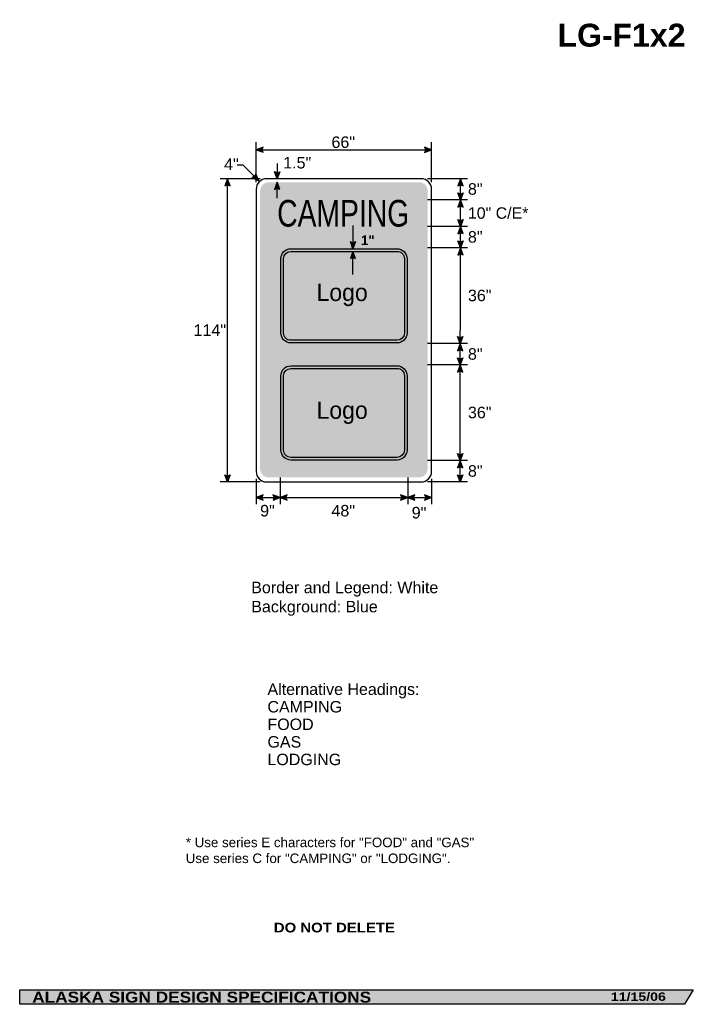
# Model space of a CAD drawing. Header units: feet. Extents: x 22 to 276, y 1 to 371.
import ezdxf
from ezdxf.enums import TextEntityAlignment as Align

# ---------------------------------------------------------------- set-up
doc = ezdxf.new("R2010")
doc.units = ezdxf.units.FT
doc.header["$MEASUREMENT"] = 0
doc.layers.add('Sign', color=7, linetype='Continuous')
doc.styles.add('ARIAL', font='arial.ttf')
doc.styles.add('ARIAL B', font='arialbd.ttf')
doc.styles.add('ARIAL BLACK B', font='ariblk.ttf')
doc.styles.add('ARIAL BLACK BI', font='ariblk.ttf')
doc.styles.add('COMIC SANS MS BI', font='comicz.ttf')
doc.styles.add('FHWA SERIES C2000EX', font='txt')

msp = doc.modelspace()

# ---------------------------------------------------------------- hatches: boundary and pattern name
h = msp.add_hatch(color=256)
h.dxf.hatch_style = 1
edge = h.paths.add_edge_path()
edge.add_line((113.7556327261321, 323.300537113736), (111.1024780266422, 322.297636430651))
edge.add_line((111.1024780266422, 322.297636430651), (113.7800859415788, 321.3069667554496))
edge.add_arc((115.2350420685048, 322.3217484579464), 1.773888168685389, 146.5110706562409, 214.8944436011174, ccw=False)
h = msp.add_hatch(color=256)
h.dxf.hatch_style = 1
edge = h.paths.add_edge_path()
edge.add_line((174.4625908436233, 321.2849182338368), (177.1157455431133, 322.2878189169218))
edge.add_line((177.1157455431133, 322.2878189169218), (174.4381376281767, 323.2784885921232))
edge.add_arc((172.9831815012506, 322.2637068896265), 1.773888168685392, -33.48892934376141, 34.894443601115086, ccw=False)
h = msp.add_hatch(color=256)
h.dxf.hatch_style = 1
edge = h.paths.add_edge_path()
edge.add_line((101.2991870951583, 308.6889696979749), (100.2989358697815, 311.343124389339))
edge.add_line((100.2989358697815, 311.343124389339), (99.30559331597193, 308.6665069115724))
edge.add_arc((100.3189218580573, 307.210538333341), 1.773888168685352, 56.45386549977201, 124.83723844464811, ccw=False)
h = msp.add_hatch(color=256)
h.dxf.hatch_style = 1
edge = h.paths.add_edge_path()
edge.add_line((109.5477136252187, 311.8099748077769), (112.1080116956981, 310.5893547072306))
edge.add_line((112.1080116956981, 310.5893547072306), (110.9695751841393, 313.2075550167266))
edge.add_arc((109.2300849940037, 313.5551943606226), 1.773888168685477, 280.3148880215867, 348.69826096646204, ccw=False)
h = msp.add_hatch(color=256)
h.dxf.hatch_style = 1
edge = h.paths.add_edge_path()
edge.add_line((120.0385126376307, 314.0291623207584), (119.0382614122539, 311.3750076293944))
edge.add_line((119.0382614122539, 311.3750076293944), (118.0449188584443, 314.051625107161))
edge.add_arc((119.0582474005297, 315.5075936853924), 1.773888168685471, 235.1627615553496, 303.5461345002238)
h = msp.add_hatch(color=256)
h.dxf.hatch_style = 1
edge = h.paths.add_edge_path()
edge.add_line((188.9339975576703, 308.7208529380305), (187.9337463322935, 311.3750076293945))
edge.add_line((187.9337463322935, 311.3750076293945), (186.9404037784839, 308.6983901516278))
edge.add_arc((187.9537323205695, 307.2424215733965), 1.773888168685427, 56.453865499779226, 124.83723844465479, ccw=False)
at = {"true_color": 0xffffff}
h = msp.add_hatch(color=7, dxfattribs=at)
h.dxf.hatch_style = 1
edge = h.paths.add_edge_path()
edge.add_line((120.0385126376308, 307.4158328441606), (119.038261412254, 310.0699875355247))
edge.add_line((119.038261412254, 310.0699875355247), (118.0449188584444, 307.393370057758))
edge.add_arc((119.0582474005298, 305.9374014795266), 1.773888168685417, 56.45386549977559, 124.83723844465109, ccw=False)
h = msp.add_hatch(color=256)
h.dxf.hatch_style = 1
edge = h.paths.add_edge_path()
edge.add_line((188.9278262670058, 306.0458813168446), (187.9275750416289, 303.3917266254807))
edge.add_line((187.9275750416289, 303.3917266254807), (186.9342324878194, 306.0683441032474))
edge.add_arc((187.9475610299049, 307.5243126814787), 1.773888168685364, 235.1627615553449, 303.5461345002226)
h = msp.add_hatch(color=256)
h.dxf.hatch_style = 1
edge = h.paths.add_edge_path()
edge.add_line((188.9278262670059, 300.7375719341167), (187.9275750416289, 303.3917266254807))
edge.add_line((187.9275750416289, 303.3917266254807), (186.9342324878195, 300.7151091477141))
edge.add_arc((187.9475610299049, 299.2591405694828), 1.77388816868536, 56.453865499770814, 124.8372384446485, ccw=False)
h = msp.add_hatch(color=256)
h.dxf.hatch_style = 1
edge = h.paths.add_edge_path()
edge.add_line((188.9200899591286, 296.0380688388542), (187.9198387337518, 293.3839141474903))
edge.add_line((187.9198387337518, 293.3839141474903), (186.9264961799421, 296.0605316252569))
edge.add_arc((187.9398247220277, 297.5165002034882), 1.773888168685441, 235.1627615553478, 303.546134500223)
h = msp.add_hatch(color=256)
h.dxf.hatch_style = 1
edge = h.paths.add_edge_path()
edge.add_line((188.9200899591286, 290.7297594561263), (187.9198387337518, 293.3839141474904))
edge.add_line((187.9198387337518, 293.3839141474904), (186.9264961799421, 290.7072966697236))
edge.add_arc((187.9398247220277, 289.2513280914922), 1.773888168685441, 56.45386549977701, 124.8372384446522, ccw=False)
h = msp.add_hatch(color=7, dxfattribs=at)
h.dxf.hatch_style = 1
h.paths.add_polyline_path([(164.0771868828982, 285.0693817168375), (124.1773328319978, 285.0693817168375, 0.4142475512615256), (120.434742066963, 281.3227535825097), (120.4347420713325, 253.3815004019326, 0.4142307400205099), (124.1807855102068, 249.6390076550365), (164.1226233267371, 249.6390077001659, 0.4143197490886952), (167.8651157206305, 253.3867814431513), (167.8651160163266, 281.3269103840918, 0.4174448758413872)])
h.paths.add_polyline_path([(164.0834203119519, 284.0675048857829, -0.4180159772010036), (166.8632393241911, 281.3263827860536), (166.8632388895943, 253.3858424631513, -0.4144092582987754), (164.1221490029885, 250.6408844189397), (124.180785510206, 250.640884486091, -0.4142307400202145), (121.436618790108, 253.3819747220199), (121.4366188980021, 281.323386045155, -0.4142857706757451), (124.1775742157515, 284.0675048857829)], flags=16)
h.paths.add_polyline_path([(164.0771868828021, 241.0514344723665), (124.1773328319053, 241.0514344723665, 0.4142475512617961), (120.434742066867, 237.3048063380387), (120.4347420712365, 209.3635531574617, 0.4142307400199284), (124.1807855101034, 205.6210604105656), (164.122623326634, 205.6210604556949, 0.4143197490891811), (167.8651157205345, 209.3688341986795), (167.8651160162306, 237.3089631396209, 0.4174448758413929)])
h.paths.add_polyline_path([(164.0834203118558, 240.049557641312, -0.4180159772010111), (166.8632393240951, 237.3084355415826), (166.8632388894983, 209.3678952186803, -0.4144092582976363), (164.1221490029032, 206.6229371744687), (124.1807855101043, 206.6229372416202, -0.4142307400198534), (121.436618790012, 209.3640274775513), (121.436618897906, 237.3054388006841, -0.4142857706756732), (124.1775742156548, 240.049557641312)], flags=16)
h.paths.add_polyline_path([(131.5189420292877, 216.3418455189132), (155.4007204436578, 216.3418455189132), (155.4007204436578, 230.2071972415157), (131.5189420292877, 230.2071972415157)], flags=8)
h = msp.add_hatch(color=7, dxfattribs=at)
h.dxf.hatch_style = 1
edge = h.paths.add_edge_path()
edge.add_line((148.5391420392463, 287.7235364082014), (147.5388908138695, 285.0693817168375))
edge.add_line((147.5388908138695, 285.0693817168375), (146.5455482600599, 287.7459991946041))
edge.add_arc((147.5588768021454, 289.2019677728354), 1.773888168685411, 235.1627615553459, 303.5461345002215)
h = msp.add_hatch(color=256)
h.dxf.hatch_style = 1
edge = h.paths.add_edge_path()
edge.add_line((188.9138997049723, 288.0302563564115), (187.9136484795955, 285.3761016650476))
edge.add_line((187.9136484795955, 285.3761016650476), (186.9203059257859, 288.0527191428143))
edge.add_arc((187.9336344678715, 289.5086877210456), 1.773888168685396, 235.1627615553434, 303.54613450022)
h = msp.add_hatch(color=256)
h.dxf.hatch_style = 1
edge = h.paths.add_edge_path()
edge.add_line((188.9138997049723, 282.7219469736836), (187.9136484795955, 285.3761016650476))
edge.add_line((187.9136484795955, 285.3761016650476), (186.9203059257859, 282.699484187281))
edge.add_arc((187.9336344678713, 281.2435156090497), 1.773888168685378, 56.453865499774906, 124.8372384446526, ccw=False)
h = msp.add_hatch(color=7, dxfattribs=at)
h.dxf.hatch_style = 1
edge = h.paths.add_edge_path()
edge.add_line((148.539142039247, 281.3845828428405), (147.5388908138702, 284.0387375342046))
edge.add_line((147.5388908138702, 284.0387375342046), (146.5455482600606, 281.362120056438))
edge.add_arc((147.5588768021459, 279.9061514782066), 1.773888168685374, 56.45386549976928, 124.83723844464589, ccw=False)
h = msp.add_hatch(color=256)
h.dxf.hatch_style = 1
edge = h.paths.add_edge_path()
edge.add_line((188.8860677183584, 252.0263501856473), (187.8858164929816, 249.3721954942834))
edge.add_line((187.8858164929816, 249.3721954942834), (186.892473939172, 252.04881297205))
edge.add_arc((187.9058024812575, 253.5047815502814), 1.773888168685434, 235.1627615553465, 303.5461345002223)
h = msp.add_hatch(color=256)
h.dxf.hatch_style = 1
edge = h.paths.add_edge_path()
edge.add_line((188.8860677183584, 246.7180408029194), (187.8858164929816, 249.3721954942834))
edge.add_line((187.8858164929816, 249.3721954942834), (186.8924739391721, 246.6955780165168))
edge.add_arc((187.9058024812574, 245.2396094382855), 1.773888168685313, 56.45386549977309, 124.8372384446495, ccw=False)
h = msp.add_hatch(color=256)
h.dxf.hatch_style = 1
edge = h.paths.add_edge_path()
edge.add_line((188.8798835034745, 244.0263502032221), (187.8796322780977, 241.3721955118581))
edge.add_line((187.8796322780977, 241.3721955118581), (186.8862897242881, 244.0488129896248))
edge.add_arc((187.8996182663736, 245.5047815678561), 1.773888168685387, 235.1627615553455, 303.546134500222)
h = msp.add_hatch(color=256)
h.dxf.hatch_style = 1
edge = h.paths.add_edge_path()
edge.add_line((188.8798835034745, 238.7180408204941), (187.8796322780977, 241.3721955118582))
edge.add_line((187.8796322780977, 241.3721955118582), (186.8862897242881, 238.6955780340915))
edge.add_arc((187.8996182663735, 237.2396094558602), 1.773888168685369, 56.45386549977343, 124.8372384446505, ccw=False)
h = msp.add_hatch(color=256)
h.dxf.hatch_style = 1
edge = h.paths.add_edge_path()
edge.add_line((188.8520666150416, 208.0419752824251), (187.8518153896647, 205.3878205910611))
edge.add_line((187.8518153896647, 205.3878205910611), (186.8584728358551, 208.0644380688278))
edge.add_arc((187.8718013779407, 209.5204066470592), 1.77388816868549, 235.1627615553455, 303.5461345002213)
h = msp.add_hatch(color=256)
h.dxf.hatch_style = 1
edge = h.paths.add_edge_path()
edge.add_line((188.8520666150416, 202.733665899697), (187.8518153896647, 205.3878205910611))
edge.add_line((187.8518153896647, 205.3878205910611), (186.8584728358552, 202.7112031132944))
edge.add_arc((187.8718013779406, 201.255234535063), 1.773888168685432, 56.453865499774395, 124.83723844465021, ccw=False)
h = msp.add_hatch(color=256)
h.dxf.hatch_style = 1
edge = h.paths.add_edge_path()
edge.add_line((101.2991870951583, 200.0291623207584), (100.2989358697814, 197.3750076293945))
edge.add_line((100.2989358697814, 197.3750076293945), (99.30559331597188, 200.0516251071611))
edge.add_arc((100.3189218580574, 201.5075936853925), 1.773888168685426, 235.1627615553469, 303.5461345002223)
h = msp.add_hatch(color=256)
h.dxf.hatch_style = 1
edge = h.paths.add_edge_path()
edge.add_line((188.8458780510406, 200.0363492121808), (187.8456268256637, 197.3821945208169))
edge.add_line((187.8456268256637, 197.3821945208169), (186.8522842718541, 200.0588119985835))
edge.add_arc((187.8656128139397, 201.5147805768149), 1.77388816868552, 235.1627615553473, 303.5461345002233)
h = msp.add_hatch(color=256)
h.dxf.hatch_style = 1
edge = h.paths.add_edge_path()
edge.add_line((113.7556327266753, 192.5599136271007), (111.1024780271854, 191.5570129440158))
edge.add_line((111.1024780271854, 191.5570129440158), (113.780085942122, 190.5663432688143))
edge.add_arc((115.235042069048, 191.5811249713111), 1.773888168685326, 146.5110706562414, 214.8944436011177, ccw=False)
h = msp.add_hatch(color=256)
h.dxf.hatch_style = 1
edge = h.paths.add_edge_path()
edge.add_line((117.4680460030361, 190.5441679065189), (120.1212007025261, 191.5470685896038))
edge.add_line((120.1212007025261, 191.5470685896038), (117.4435927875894, 192.5377382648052))
edge.add_arc((115.9886366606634, 191.5229565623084), 1.773888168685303, -33.48892934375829, 34.89444360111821, ccw=False)
h = msp.add_hatch(color=256)
h.dxf.hatch_style = 1
edge = h.paths.add_edge_path()
edge.add_line((122.7478203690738, 192.559786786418), (120.0946656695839, 191.556886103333))
edge.add_line((120.0946656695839, 191.556886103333), (122.7722735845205, 190.5662164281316))
edge.add_arc((124.2272297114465, 191.5809981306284), 1.773888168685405, 146.5110706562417, 214.8944436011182, ccw=False)
h = msp.add_hatch(color=256)
h.dxf.hatch_style = 1
edge = h.paths.add_edge_path()
edge.add_line((165.4680459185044, 190.5434908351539), (168.1212006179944, 191.5463915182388))
edge.add_line((168.1212006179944, 191.5463915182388), (165.4435927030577, 192.5370611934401))
edge.add_arc((163.9886365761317, 191.5222794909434), 1.773888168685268, -33.48892934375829, 34.89444360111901, ccw=False)
h = msp.add_hatch(color=256)
h.dxf.hatch_style = 1
edge = h.paths.add_edge_path()
edge.add_line((170.7478202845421, 192.559109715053), (168.0946655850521, 191.556209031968))
edge.add_line((168.0946655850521, 191.556209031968), (170.7722734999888, 190.5655393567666))
edge.add_arc((172.2272296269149, 191.5803210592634), 1.773888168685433, 146.5110706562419, 214.8944436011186, ccw=False)
h = msp.add_hatch(color=256)
h.dxf.hatch_style = 1
edge = h.paths.add_edge_path()
edge.add_line((174.4625908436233, 190.5433639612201), (177.1157455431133, 191.546264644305))
edge.add_line((177.1157455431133, 191.546264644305), (174.4381376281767, 192.5369343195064))
edge.add_arc((172.9831815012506, 191.5221526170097), 1.773888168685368, -33.48892934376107, 34.8944436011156, ccw=False)
at = {"layer": 'Sign', "true_color": 0x0000dd}
h = msp.add_hatch(color=172, dxfattribs=at)
edge = h.paths.add_edge_path(flags=0)
edge.add_spline(control_points=[(115.955741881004, 310.0700073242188), (115.955741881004, 310.0700073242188), (172.2757492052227, 310.0700073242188), (172.2757492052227, 310.0700073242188), (174.1191433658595, 310.0700073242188), (175.6157455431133, 308.5734051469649), (175.6157455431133, 306.7300109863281), (175.6157455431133, 306.7300109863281), (175.6157455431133, 202.4100036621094), (175.6157455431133, 202.4100036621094), (175.6157455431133, 200.5666095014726), (174.1191433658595, 199.0700073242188), (172.2757492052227, 199.0700073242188), (172.2757492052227, 199.0700073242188), (115.955741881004, 199.0700073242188), (115.955741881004, 199.0700073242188), (114.1123477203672, 199.0700073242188), (112.6157455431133, 200.5666095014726), (112.6157455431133, 202.4100036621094), (112.6157455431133, 202.4100036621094), (112.6157455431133, 306.7300109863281), (112.6157455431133, 306.7300109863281), (112.6157455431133, 308.5734051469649), (114.1123477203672, 310.0700073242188), (115.955741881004, 310.0700073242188)], knot_values=[0, 0, 0, 0, 1, 1, 1, 2, 2, 2, 3, 3, 3, 4, 4, 4, 5, 5, 5, 6, 6, 6, 7, 7, 7, 8, 8, 8, 8], degree=3, periodic=0)
at = {"layer": 'Sign', "true_color": 0x000000}
msp.add_hatch(color=18, dxfattribs=at).paths.add_polyline_path([(22.1981201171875, 6.401206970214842), (275.5258636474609, 6.401206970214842), (272.2501907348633, 1.002944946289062), (22.20650482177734, 1.002944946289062)], flags=0)

# ---------------------------------------------------------------- linework, layer by layer
for points in [[(113.7556327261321, 323.300537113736), (111.1024780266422, 322.297636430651), (113.7800859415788, 321.3069667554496, -0.307560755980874), (113.7556327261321, 323.300537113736, -4.141293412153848)], [(174.4625908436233, 321.2849182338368), (177.1157455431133, 322.2878189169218), (174.4381376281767, 323.2784885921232, -0.307560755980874), (174.4625908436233, 321.2849182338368, -4.141293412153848)], [(101.2991870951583, 308.6889696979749), (100.2989358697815, 311.343124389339), (99.30559331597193, 308.6665069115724, -0.307560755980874), (101.2991870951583, 308.6889696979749, -4.141293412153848)], [(109.5477136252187, 311.8099748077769), (112.1080116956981, 310.5893547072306), (110.9695751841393, 313.2075550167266, -0.307560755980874), (109.5477136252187, 311.8099748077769, -4.141293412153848)], [(120.0385126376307, 314.0291623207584), (119.0382614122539, 311.3750076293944), (118.0449188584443, 314.051625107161, 0.307560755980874), (120.0385126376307, 314.0291623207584, 4.141293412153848)], [(188.9339975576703, 308.7208529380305), (187.9337463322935, 311.3750076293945), (186.9404037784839, 308.6983901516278, -0.307560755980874), (188.9339975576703, 308.7208529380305, -4.141293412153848)], [(188.9278262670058, 306.0458813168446), (187.9275750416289, 303.3917266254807), (186.9342324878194, 306.0683441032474, 0.307560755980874), (188.9278262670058, 306.0458813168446, 4.141293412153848)], [(188.9278262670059, 300.7375719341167), (187.9275750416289, 303.3917266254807), (186.9342324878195, 300.7151091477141, -0.307560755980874), (188.9278262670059, 300.7375719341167, -4.141293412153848)], [(188.9200899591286, 296.0380688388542), (187.9198387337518, 293.3839141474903), (186.9264961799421, 296.0605316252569, 0.307560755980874), (188.9200899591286, 296.0380688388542, 4.141293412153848)], [(188.9200899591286, 290.7297594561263), (187.9198387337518, 293.3839141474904), (186.9264961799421, 290.7072966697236, -0.307560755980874), (188.9200899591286, 290.7297594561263, -4.141293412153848)], [(188.9138997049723, 288.0302563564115), (187.9136484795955, 285.3761016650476), (186.9203059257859, 288.0527191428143, 0.307560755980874), (188.9138997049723, 288.0302563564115, 4.141293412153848)], [(188.9138997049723, 282.7219469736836), (187.9136484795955, 285.3761016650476), (186.9203059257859, 282.699484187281, -0.307560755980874), (188.9138997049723, 282.7219469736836, -4.141293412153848)], [(188.8860677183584, 252.0263501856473), (187.8858164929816, 249.3721954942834), (186.892473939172, 252.04881297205, 0.307560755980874), (188.8860677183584, 252.0263501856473, 4.141293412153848)], [(188.8860677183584, 246.7180408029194), (187.8858164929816, 249.3721954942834), (186.8924739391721, 246.6955780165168, -0.307560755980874), (188.8860677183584, 246.7180408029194, -4.141293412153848)], [(188.8798835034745, 244.0263502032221), (187.8796322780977, 241.3721955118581), (186.8862897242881, 244.0488129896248, 0.307560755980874), (188.8798835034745, 244.0263502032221, 4.141293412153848)], [(188.8798835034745, 238.7180408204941), (187.8796322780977, 241.3721955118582), (186.8862897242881, 238.6955780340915, -0.307560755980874), (188.8798835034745, 238.7180408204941, -4.141293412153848)], [(188.8520666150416, 208.0419752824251), (187.8518153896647, 205.3878205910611), (186.8584728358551, 208.0644380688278, 0.307560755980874), (188.8520666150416, 208.0419752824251, 4.141293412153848)], [(188.8520666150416, 202.733665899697), (187.8518153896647, 205.3878205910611), (186.8584728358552, 202.7112031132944, -0.307560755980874), (188.8520666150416, 202.733665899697, -4.141293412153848)], [(101.2991870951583, 200.0291623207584), (100.2989358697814, 197.3750076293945), (99.30559331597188, 200.0516251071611, 0.307560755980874), (101.2991870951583, 200.0291623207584, 4.141293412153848)], [(188.8458780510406, 200.0363492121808), (187.8456268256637, 197.3821945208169), (186.8522842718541, 200.0588119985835, 0.307560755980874), (188.8458780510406, 200.0363492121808, 4.141293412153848)], [(113.7556327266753, 192.5599136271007), (111.1024780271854, 191.5570129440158), (113.780085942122, 190.5663432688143, -0.307560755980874), (113.7556327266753, 192.5599136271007, -4.141293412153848)], [(117.4680460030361, 190.5441679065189), (120.1212007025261, 191.5470685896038), (117.4435927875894, 192.5377382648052, -0.307560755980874), (117.4680460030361, 190.5441679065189, -4.141293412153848)], [(122.7478203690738, 192.559786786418), (120.0946656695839, 191.556886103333), (122.7722735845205, 190.5662164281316, -0.307560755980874), (122.7478203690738, 192.559786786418, -4.141293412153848)], [(165.4680459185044, 190.5434908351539), (168.1212006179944, 191.5463915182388), (165.4435927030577, 192.5370611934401, -0.307560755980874), (165.4680459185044, 190.5434908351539, -4.141293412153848)], [(170.7478202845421, 192.559109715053), (168.0946655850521, 191.556209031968), (170.7722734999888, 190.5655393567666, -0.307560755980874), (170.7478202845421, 192.559109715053, -4.141293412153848)], [(174.4625908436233, 190.5433639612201), (177.1157455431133, 191.546264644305), (174.4381376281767, 192.5369343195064, -0.307560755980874), (174.4625908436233, 190.5433639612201, -4.141293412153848)]]:
    msp.add_lwpolyline(points, format="xyb")
at = {"color": 7, "true_color": 0xffffff}
for points in [[(120.0385126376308, 307.4158328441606), (119.038261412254, 310.0699875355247), (118.0449188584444, 307.393370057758, -0.307560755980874), (120.0385126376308, 307.4158328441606, -4.141293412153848)], [(148.5391420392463, 287.7235364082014), (147.5388908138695, 285.0693817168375), (146.5455482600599, 287.7459991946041, 0.307560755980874), (148.5391420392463, 287.7235364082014, 4.141293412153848)], [(148.539142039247, 281.3845828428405), (147.5388908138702, 284.0387375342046), (146.5455482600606, 281.362120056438, -0.307560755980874), (148.539142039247, 281.3845828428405, -4.141293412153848)]]:
    msp.add_lwpolyline(points, format="xyb", dxfattribs=at)
for points in [[(124.1773328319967, 285.0693817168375), (164.0771868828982, 285.0693817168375, -0.4174448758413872), (167.8651160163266, 281.3269103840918), (167.8651157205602, 253.3801434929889, -0.4138005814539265), (164.122623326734, 249.6390077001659), (124.1807855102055, 249.6390076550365, -0.4142307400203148), (120.4347420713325, 253.3815004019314), (120.4347420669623, 281.3272252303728, -0.4138978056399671)], [(124.177574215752, 284.0675048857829), (164.0834203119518, 284.0675048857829, -0.4180159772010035), (166.8632393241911, 281.3263827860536), (166.8632388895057, 253.3801435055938, -0.4138005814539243), (164.1221490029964, 250.6408844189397), (124.1807855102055, 250.640884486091, -0.4142307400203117), (121.436618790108, 253.3819747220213), (121.4366188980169, 281.3272252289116, -0.4138757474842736)], [(124.1773328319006, 241.0514344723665), (164.0771868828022, 241.0514344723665, -0.4174448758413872), (167.8651160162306, 237.3089631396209), (167.8651157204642, 209.362196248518, -0.4138005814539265), (164.122623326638, 205.6210604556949), (124.1807855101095, 205.6210604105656, -0.4142307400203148), (120.4347420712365, 209.3635531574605), (120.4347420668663, 237.3092779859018, -0.4138978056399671)], [(124.177574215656, 240.049557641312), (164.0834203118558, 240.049557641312, -0.4180159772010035), (166.8632393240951, 237.3084355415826), (166.8632388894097, 209.3621962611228, -0.4138005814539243), (164.1221490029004, 206.6229371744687), (124.1807855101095, 206.6229372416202, -0.4142307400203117), (121.436618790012, 209.3640274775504), (121.4366188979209, 237.3092779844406, -0.4138757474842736)]]:
    msp.add_lwpolyline(points, format="xyb", close=True, dxfattribs=at)
at = {"layer": 'Sign', "color": 18, "lineweight": -3, "true_color": 0x000000}
for p, q in [((111.1157455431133, 310.0690689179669), (111.1157455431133, 325.0690689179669)), ((111.1290130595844, 322.2878189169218), (177.1290130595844, 322.2878189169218)), ((177.1157455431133, 310.0690689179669), (177.1157455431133, 325.0690689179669)), ((106.2831115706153, 316.4437637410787), (104.039985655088, 316.4437637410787)), ((106.1440136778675, 316.5533527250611), (112.1080116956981, 310.5893547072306)), ((119.0382614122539, 317.165641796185), (119.0382614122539, 311.3750076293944)), ((112.6206703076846, 311.3750076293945), (97.62067030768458, 311.3750076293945)), ((100.2989358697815, 197.343124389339), (100.2989358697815, 311.343124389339)), ((190.6157455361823, 311.3750076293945), (175.6157455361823, 311.3750076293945)), ((187.8456268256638, 197.3821945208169), (187.9337463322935, 311.3750076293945)), ((190.6143554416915, 303.3917266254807), (175.6143554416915, 303.3917266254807)), ((190.614355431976, 293.3839141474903), (175.614355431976, 293.3839141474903)), ((190.6143554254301, 285.3761016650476), (175.6143554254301, 285.3761016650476)), ((190.6143554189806, 249.3721954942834), (175.6143554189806, 249.3721954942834)), ((190.614355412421, 241.3721955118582), (175.614355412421, 241.3721955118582)), ((190.6143554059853, 205.3878205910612), (175.6143554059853, 205.3878205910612)), ((112.6206703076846, 197.3750076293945), (97.62067030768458, 197.3750076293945)), ((111.1157455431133, 198.58), (111.1157455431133, 189.0756721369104)), ((120.1212007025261, 199.0775536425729), (120.1212007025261, 189.0775536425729)), ((168.1212006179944, 199.0736473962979), (168.1212006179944, 189.0736473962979)), ((190.6157455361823, 197.3750076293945), (175.6157455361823, 197.3750076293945)), ((177.1157455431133, 198.58), (177.1157455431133, 189.0756721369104)), ((111.1290130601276, 191.5471954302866), (177.1157455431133, 191.546264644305))]:
    msp.add_line(p, q, dxfattribs=at)
at = {"layer": 'Sign', "color": 7, "lineweight": -3, "true_color": 0xffffff}
for p, q in [((119.038261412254, 304.098754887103), (119.038261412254, 310.098754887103)), ((147.5388908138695, 293.7993850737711), (147.5388908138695, 285.0693817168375)), ((147.5388908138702, 275.3375091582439), (147.5388908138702, 284.0675048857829))]:
    msp.add_line(p, q, dxfattribs=at)
at = {"layer": 'Sign', "color": 250, "lineweight": -3, "true_color": 0x1f1a17}
msp.add_lwpolyline([(22.1981201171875, 6.401206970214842), (275.5258636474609, 6.401206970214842), (272.2501907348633, 1.002944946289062), (22.20650482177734, 1.002944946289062)], close=True, dxfattribs=at)
at = {"layer": 'Sign', "color": 18, "lineweight": -3, "true_color": 0x000000}
msp.add_open_spline([(115.1157455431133, 311.3750076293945), (115.1157455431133, 311.3750076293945), (173.1157455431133, 311.3750076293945), (173.1157455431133, 311.3750076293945), (175.3234056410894, 311.3750076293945), (177.1157455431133, 309.5826677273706), (177.1157455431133, 307.3750076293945), (177.1157455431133, 307.3750076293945), (177.1157455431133, 201.3750076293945), (177.1157455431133, 201.3750076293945), (177.1157455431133, 199.1673475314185), (175.3234056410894, 197.3750076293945), (173.1157455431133, 197.3750076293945), (173.1157455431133, 197.3750076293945), (115.1157455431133, 197.3750076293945), (115.1157455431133, 197.3750076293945), (112.9080854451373, 197.3750076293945), (111.1157455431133, 199.1673475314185), (111.1157455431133, 201.3750076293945), (111.1157455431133, 201.3750076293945), (111.1157455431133, 307.3750076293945), (111.1157455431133, 307.3750076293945), (111.1157455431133, 309.5826677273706), (112.9080854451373, 311.3750076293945), (115.1157455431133, 311.3750076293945)], degree=3, knots=[0, 0, 0, 0, 1, 1, 1, 2, 2, 2, 3, 3, 3, 4, 4, 4, 5, 5, 5, 6, 6, 6, 7, 7, 7, 8, 8, 8, 8], dxfattribs=at)

# ---------------------------------------------------------------- texts
at = {"attachment_point": 1, "style": 'ARIAL'}
for s, insert, char_height in [('Border and Legend: White\\PBackground: Blue', (109.2724847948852, 159.878542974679), 4.3143), ('* Use series E characters for "FOOD" and "GAS"\\PUse series C for "CAMPING" or "LODGING".', (84.6557409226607, 63.66638826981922), 3.5868)]:
    msp.add_mtext_dynamic_manual_height_columns(s, width=110.1966465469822, gutter_width=1, heights=[0], dxfattribs=dict(at, insert=insert, char_height=char_height))
at = {"insert": (115.3783539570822, 121.6236698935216), "char_height": 4.3048, "attachment_point": 1, "line_spacing_factor": 0.9199033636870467, "style": 'ARIAL'}
msp.add_mtext_dynamic_manual_height_columns('Alternative Headings:\\PCAMPING\\PFOOD\\PGAS\\PLODGING', width=110.1966465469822, gutter_width=1, heights=[0], dxfattribs=at)
at = {"layer": 'Sign', "color": 18, "true_color": 0x000000}
for s, height, style, p, p2 in [('L', 8.578033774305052, 'ARIAL B', (224.4826368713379, 361.0358389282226), (231.8026370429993, 361.0358389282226)), ('G', 8.613784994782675, 'ARIAL B', (231.8026370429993, 361.0358389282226), (241.1626366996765, 361.0358389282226)), ('F', 8.578033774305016, 'ARIAL B', (245.1226362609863, 361.0358389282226), (252.4426364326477, 361.0358389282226)), ('1', 8.649271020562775, 'ARIAL B', (252.4426359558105, 361.0358389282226), (259.1626357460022, 361.0358389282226)), ('x', 8.649271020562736, 'ARIAL B', (259.1626371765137, 361.0358389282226), (265.8826369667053, 361.0358389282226)), ('2', 8.649271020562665, 'ARIAL B', (265.8826383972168, 361.0358389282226), (272.6026381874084, 361.0358389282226)), ('-', 8.51225814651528, 'ARIAL B', (241.1626371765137, 361.0358389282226), (245.1226372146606, 361.0358389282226)), ('66"', 4.332139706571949, 'ARIAL', (139.439013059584, 322.9650055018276), (148.3190129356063, 322.9650055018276)), ('4"', 4.336720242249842, 'ARIAL', (99.05312347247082, 314.667504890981), (104.5731234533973, 314.667504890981)), ('1.5"', 4.331549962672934, 'ARIAL', (121.2807617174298, 315.2331329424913), (131.8407614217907, 315.2331329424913)), ('8"', 4.336720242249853, 'ARIAL', (190.7574996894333, 305.357822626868), (196.2774996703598, 305.357822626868)), ('10" C/E*', 4.28526882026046, 'ARIAL', (190.7574996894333, 296.34218689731), (213.5138556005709, 296.34218689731)), ('8"', 4.336720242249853, 'ARIAL', (190.7574996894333, 287.3412592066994), (196.2774996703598, 287.3412592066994)), ('36"', 4.332139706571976, 'ARIAL', (190.7574996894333, 265.3265618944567), (199.6374995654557, 265.3265618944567)), ('114"', 4.330077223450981, 'ARIAL', (87.56893251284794, 252.3031243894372), (99.80893252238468, 252.3031243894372)), ('8"', 4.336720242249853, 'ARIAL', (190.7574996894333, 243.3265726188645), (196.2774996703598, 243.3265726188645)), ('36"', 4.332139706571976, 'ARIAL', (190.7574996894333, 221.3265618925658), (199.6374995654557, 221.3265618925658)), ('8"', 4.336720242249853, 'ARIAL', (190.7574996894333, 199.3422052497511), (196.2774996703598, 199.3422052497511)), ('9"', 4.336720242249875, 'ARIAL', (112.6190130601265, 184.4050079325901), (118.139013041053, 184.4050079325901)), ('48"', 4.332139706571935, 'ARIAL', (139.4257455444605, 184.4050079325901), (148.3057454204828, 184.4050079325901)), ('9"', 4.336720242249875, 'ARIAL', (169.619013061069, 183.6550079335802), (175.1390130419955, 183.6550079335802))]:
    msp.add_text(s, height=height, dxfattribs=dict(at, style=style)).set_placement(p, p2, align=Align.ALIGNED)
at = {"layer": 'Sign', "color": 7, "true_color": 0xffffff}
for s, height, style, p, p2 in [('CAMPING', 10.02482998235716, 'FHWA SERIES C2000EX', (119.0347509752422, 293.3835092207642), (168.6967392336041, 293.3835092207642)), ('1"', 3.578147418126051, 'ARIAL B', (150.527015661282, 286.4787673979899), (155.6770095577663, 286.4787673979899)), ('Logo', 6.494649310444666, 'COMIC SANS MS BI', (133.8298339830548, 265.4100112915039), (153.0898284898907, 265.4100112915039)), ('Logo', 6.494649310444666, 'COMIC SANS MS BI', (133.8298339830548, 221.1250076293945), (153.0898284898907, 221.1250076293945)), ('DO NOT DELETE', 3.62304233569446, 'ARIAL BLACK B', (117.7710647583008, 28.03005218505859), (163.3210601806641, 28.03005218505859)), ('ALASKA SIGN DESIGN SPECIFICATIONS', 4.111053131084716, 'ARIAL BLACK BI', (26.91193389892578, 1.642806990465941), (154.3714065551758, 1.642806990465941)), ('11/15/06', 3.153834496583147, 'ARIAL BLACK BI', (244.5142822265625, 2.30029296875), (265.2142791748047, 2.30029296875))]:
    msp.add_text(s, height=height, dxfattribs=dict(at, style=style)).set_placement(p, p2, align=Align.ALIGNED)

doc.saveas('drawing.dxf')
